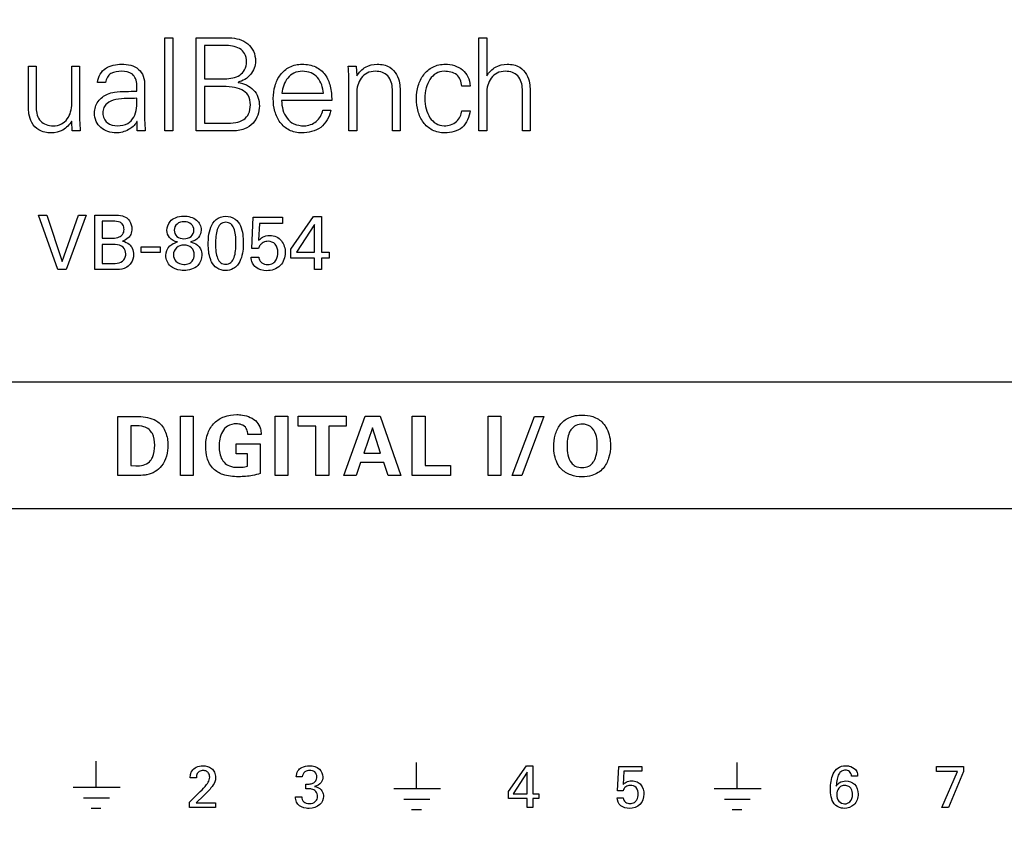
# Model space of a CAD drawing. Header units: inches. Extents: x 0 to 34, y 0 to 22.
# Tile 15 of 136: x 6.9 to 7.8, y 5.3 to 6.1. Entities that reach past the tile are written whole.
import ezdxf

# ---------------------------------------------------------------- set-up
doc = ezdxf.new("R2010")
doc.units = ezdxf.units.IN
doc.header["$LTSCALE"] = 1.87
doc.header["$MEASUREMENT"] = 0
doc.layers.get('0').update_dxf_attribs({"linetype": 'CONTINUOUS'})
doc.layers.add('DIMENSIONS', color=7, linetype='CONTINUOUS')
doc.styles.get("Standard").update_dxf_attribs({"font": 'txt', "width": 0.8})
doc.dimstyles.new('DIMSTYLE_3', dxfattribs={"dimtxt": 0.125, "dimasz": 0.18, "dimexe": 0.125, "dimexo": 0.0625, "dimgap": 0.03125, "dimtad": 0, "dimtih": 1, "dimtoh": 1, "dimdec": 3, "dimlfac": 1.333333, "dimzin": 4, "dimdsep": 46, "dimtxsty": 'STANDARD', "dimblk": '_FILLED', "dimblk1": '_FILLED', "dimblk2": '_FILLED', "dimcen": 0.09, "dimadec": 0, "dimazin": 0, "dimtp": 0.001, "dimtm": 0.001, "dimtfac": 1, "dimtdec": 3, "dimtofl": 0, "dimtmove": 0, "dimatfit": 3, "dimldrblk": '_FILLED', "dimfxl": 1, "dimtolj": 1, "dimtzin": 4, "dimarcsym": 0})

# ---------------------------------------------------------------- blocks, each defined once
blk = doc.blocks.new('*D14')
at = {"layer": 'DIMENSIONS', "color": 2, "linetype": 'CONTINUOUS'}
blk.add_line((7.81336, 6.21247), (5.11667, 6.21247), dxfattribs=at)
at = {"layer": 'DIMENSIONS', "color": 2, "linetype": 'CONTINUOUS', "insert": (5.05417, 6.27497), "char_height": 0.125, "width": 1.225, "attachment_point": 3, "line_spacing_factor": 0.9}
blk.add_mtext('2.228{\\Ftxt.shx;\\W1.000000;\\H0.125000; }[56.6]', dxfattribs=at)
blk = doc.blocks.new('_FILLED')
at = {"color": 0, "linetype": 'BYBLOCK'}
blk.add_solid([(0, 0), (-1, 0.1736), (-1, -0.1736)], dxfattribs=at)

msp = doc.modelspace()

# ---------------------------------------------------------------- linework, layer by layer
at = {"color": 40, "linetype": 'CONTINUOUS'}
for p, q in [((7.03299, 5.957), (7.03299, 6.0472)), ((7.03299, 6.0472), (7.04049, 6.0472)), ((7.04049, 6.0472), (7.04049, 5.957)), ((7.06311, 5.957), (7.06311, 6.0472)), ((7.06311, 6.0472), (7.09547, 6.04708)), ((7.07123, 6.03971), (7.07123, 6.00747)), ((7.09047, 6.03971), (7.07123, 6.03971)), ((7.33673, 5.957), (7.33673, 6.0472)), ((7.33673, 6.0472), (7.34423, 6.0472)), ((7.34423, 6.0472), (7.34423, 6.01023)), ((6.90086, 5.98049), (6.90086, 6.01972)), ((6.90086, 6.01972), (6.90836, 6.01972)), ((6.90836, 6.01972), (6.90836, 5.97924)), ((6.94284, 5.98361), (6.94284, 6.01972)), ((6.94284, 6.01972), (6.95034, 6.01972)), ((6.95034, 6.01972), (6.95034, 5.97112)), ((7.21036, 6.01972), (7.21811, 6.01972)), ((7.21811, 6.01972), (7.21848, 6.01048)), ((7.21848, 6.01048), (7.21873, 6.01023)), ((7.34423, 6.01023), (7.34448, 6.01023)), ((6.97561, 6.00385), (6.96761, 6.00385)), ((7.00584, 5.99548), (7.00584, 6.00123)), ((7.01334, 6.00085), (7.01334, 5.97112)), ((7.07123, 6.00747), (7.09085, 6.00747)), ((7.10384, 6.00423), (7.10384, 6.00398)), ((7.21098, 5.957), (7.21098, 6.0056)), ((7.07123, 5.99998), (7.07123, 5.9645)), ((7.08622, 5.99998), (7.07123, 5.99998)), ((7.14611, 5.99348), (7.18621, 5.99348)), ((7.21848, 5.99311), (7.21848, 5.957)), ((7.25296, 5.957), (7.25296, 5.99748)), ((7.26046, 5.99623), (7.26046, 5.957)), ((7.32822, 6.00048), (7.3201, 6.00048)), ((7.34423, 5.99311), (7.34423, 5.957)), ((7.37871, 5.957), (7.37871, 5.99748)), ((7.38621, 5.99623), (7.38621, 5.957)), ((7.19433, 5.98661), (7.14585, 5.98661)), ((7.18571, 5.97699), (7.19358, 5.97699)), ((7.3201, 5.97662), (7.32822, 5.97662)), ((6.94284, 5.96625), (6.94259, 5.9665)), ((6.94322, 5.957), (6.94284, 5.96625)), ((7.00572, 5.96625), (7.00534, 5.96538)), ((7.00597, 5.96625), (7.00572, 5.96625)), ((7.00622, 5.957), (7.00597, 5.96625)), ((7.07123, 5.9645), (7.0911, 5.9645)), ((6.95096, 5.957), (6.94322, 5.957)), ((7.01397, 5.957), (7.00622, 5.957)), ((7.04049, 5.957), (7.03299, 5.957)), ((7.09746, 5.957), (7.06311, 5.957)), ((7.21848, 5.957), (7.21098, 5.957)), ((7.26046, 5.957), (7.25296, 5.957)), ((7.34423, 5.957), (7.33673, 5.957)), ((7.38621, 5.957), (7.37871, 5.957)), ((6.92934, 5.82295), (6.91059, 5.87562)), ((6.91059, 5.87562), (6.91869, 5.87562)), ((6.91869, 5.87562), (6.93364, 5.83061)), ((6.93364, 5.83061), (6.94941, 5.87562)), ((6.95677, 5.87562), (6.93737, 5.82295)), ((6.94941, 5.87562), (6.95677, 5.87562)), ((6.96514, 5.82295), (6.96514, 5.87562)), ((6.96514, 5.87562), (6.98396, 5.87562)), ((6.97221, 5.86964), (6.97221, 5.85338)), ((6.98272, 5.86964), (6.97221, 5.86964)), ((7.11694, 5.84338), (7.11826, 5.87344)), ((7.11826, 5.87344), (7.14664, 5.87344)), ((7.12453, 5.86753), (7.12359, 5.85119)), ((7.14664, 5.86753), (7.12453, 5.86753)), ((7.14664, 5.87344), (7.14664, 5.86753)), ((7.15479, 5.84257), (7.17668, 5.87409)), ((7.17668, 5.87409), (7.18456, 5.87409)), ((7.18456, 5.87409), (7.18456, 5.83981)), ((7.17777, 5.86643), (7.16033, 5.83981)), ((7.17777, 5.83981), (7.17777, 5.86643)), ((6.97221, 5.85338), (6.98243, 5.85338)), ((6.97221, 5.8471), (6.97221, 5.82886)), ((6.98498, 5.8471), (6.97221, 5.8471)), ((7.0099, 5.83937), (7.0099, 5.84491)), ((7.0099, 5.84491), (7.02822, 5.84491)), ((7.02822, 5.83937), (7.0099, 5.83937)), ((7.02822, 5.84491), (7.02822, 5.83937)), ((7.12359, 5.84338), (7.11694, 5.84338)), ((7.15479, 5.83389), (7.15479, 5.84257)), ((7.16033, 5.83981), (7.17777, 5.83981)), ((7.18456, 5.83981), (7.19193, 5.83981)), ((7.19193, 5.83981), (7.19193, 5.83389)), ((7.11629, 5.83491), (7.12388, 5.83491)), ((7.17755, 5.83389), (7.15479, 5.83389)), ((7.17755, 5.82295), (7.17755, 5.83389)), ((7.18456, 5.83389), (7.18456, 5.82295)), ((7.19193, 5.83389), (7.18456, 5.83389)), ((6.93737, 5.82295), (6.92934, 5.82295)), ((6.98432, 5.82295), (6.96514, 5.82295)), ((6.97221, 5.82886), (6.98469, 5.82886)), ((7.18456, 5.82295), (7.17755, 5.82295)), ((6.23542, 5.71442), (14.37292, 5.71442)), ((6.98744, 5.62375), (6.98744, 5.68082)), ((6.98744, 5.68082), (7.00635, 5.68074)), ((7.04816, 5.62375), (7.04816, 5.68113)), ((7.04816, 5.68113), (7.06043, 5.68113)), ((7.06043, 5.68113), (7.06043, 5.62375)), ((7.13967, 5.62375), (7.13967, 5.68113)), ((7.13967, 5.68113), (7.15194, 5.68113)), ((7.15194, 5.68113), (7.15194, 5.62375)), ((7.162, 5.67148), (7.162, 5.68098)), ((7.162, 5.68098), (7.20839, 5.68098)), ((7.2061, 5.62375), (7.22676, 5.68098)), ((7.20839, 5.68098), (7.20839, 5.67148)), ((7.22676, 5.68098), (7.24133, 5.68098)), ((7.24133, 5.68098), (7.2612, 5.62375)), ((7.27228, 5.62375), (7.27228, 5.6809)), ((7.27228, 5.6809), (7.28478, 5.6809)), ((7.28478, 5.6809), (7.28478, 5.63349)), ((7.3455, 5.62375), (7.3455, 5.68113)), ((7.3455, 5.68113), (7.35777, 5.68113)), ((7.35777, 5.68113), (7.35777, 5.62375)), ((7.36902, 5.62375), (7.39047, 5.68058)), ((7.39957, 5.68058), (7.37828, 5.62375)), ((7.39047, 5.68058), (7.39957, 5.68058)), ((6.99986, 5.67156), (6.99986, 5.63317)), ((7.17902, 5.67148), (7.162, 5.67148)), ((7.17902, 5.62375), (7.17902, 5.67148)), ((7.19137, 5.67148), (7.19137, 5.62375)), ((7.20839, 5.67148), (7.19137, 5.67148)), ((7.23373, 5.66974), (7.22526, 5.64536)), ((7.24164, 5.64536), (7.23373, 5.66974)), ((7.12598, 5.6634), (7.11324, 5.6634)), ((7.10183, 5.64473), (7.10183, 5.65423)), ((7.10183, 5.65423), (7.12519, 5.65423)), ((7.12519, 5.65423), (7.12519, 5.62565)), ((7.11292, 5.64473), (7.10183, 5.64473)), ((7.11292, 5.63269), (7.11292, 5.64473)), ((7.22526, 5.64536), (7.24164, 5.64536)), ((6.99986, 5.63317), (7.00469, 5.63301)), ((7.22209, 5.6361), (7.21782, 5.62375)), ((7.24473, 5.6361), (7.22209, 5.6361)), ((7.24885, 5.62375), (7.24473, 5.6361)), ((7.28478, 5.63349), (7.30933, 5.63349)), ((7.30933, 5.63349), (7.30933, 5.62375)), ((7.00525, 5.62375), (6.98744, 5.62375)), ((7.06043, 5.62375), (7.04816, 5.62375)), ((7.15194, 5.62375), (7.13967, 5.62375)), ((7.19137, 5.62375), (7.17902, 5.62375)), ((7.21782, 5.62375), (7.2061, 5.62375)), ((7.2612, 5.62375), (7.24885, 5.62375)), ((7.30933, 5.62375), (7.27228, 5.62375)), ((7.35777, 5.62375), (7.3455, 5.62375)), ((7.37828, 5.62375), (7.36902, 5.62375)), ((14.37292, 5.59142), (6.23542, 5.59142)), ((6.96636, 5.32292), (6.96636, 5.34732)), ((7.2764, 5.32163), (7.2764, 5.34604)), ((7.58643, 5.32162), (7.58643, 5.34603)), ((7.36545, 5.31788), (7.38262, 5.3426)), ((7.38347, 5.33659), (7.3698, 5.31571)), ((7.38262, 5.3426), (7.3888, 5.3426)), ((7.38347, 5.31571), (7.38347, 5.33659)), ((7.3888, 5.3426), (7.3888, 5.31571)), ((7.47091, 5.31851), (7.47193, 5.34208)), ((7.47193, 5.34208), (7.49419, 5.34208)), ((7.47686, 5.33745), (7.4761, 5.32463)), ((7.49419, 5.33745), (7.47686, 5.33745)), ((7.49419, 5.34208), (7.49419, 5.33745)), ((7.77923, 5.33733), (7.77923, 5.34208)), ((7.77923, 5.34208), (7.80537, 5.34208)), ((7.79959, 5.33733), (7.77923, 5.33733)), ((7.78437, 5.30249), (7.79959, 5.33733)), ((7.80537, 5.33728), (7.79084, 5.30249)), ((7.80537, 5.34208), (7.80537, 5.33728)), ((7.06343, 5.33127), (7.05741, 5.33127)), ((7.16573, 5.33201), (7.15995, 5.33201)), ((7.16933, 5.32051), (7.16933, 5.32515)), ((7.70307, 5.3327), (7.69717, 5.3327)), ((6.98943, 5.32189), (6.9443, 5.32189)), ((6.98951, 5.32188), (6.94441, 5.32188)), ((7.05684, 5.3077), (7.0672, 5.31788)), ((7.29947, 5.32061), (7.25434, 5.32061)), ((7.29955, 5.32059), (7.25444, 5.32059)), ((7.36545, 5.31107), (7.36545, 5.31788)), ((7.3698, 5.31571), (7.38347, 5.31571)), ((7.3888, 5.31571), (7.39458, 5.31571)), ((7.39458, 5.31571), (7.39458, 5.31107)), ((7.4761, 5.31851), (7.47091, 5.31851)), ((7.60951, 5.32059), (7.56438, 5.32059)), ((7.60959, 5.32058), (7.56448, 5.32058)), ((6.97909, 5.31156), (6.95409, 5.31156)), ((6.97918, 5.31154), (6.95415, 5.31154)), ((7.05684, 5.30249), (7.05684, 5.3077)), ((7.07012, 5.31359), (7.0632, 5.30701)), ((7.0632, 5.30701), (7.08202, 5.30701)), ((7.08202, 5.30701), (7.08202, 5.30249)), ((7.15932, 5.31268), (7.16538, 5.31268)), ((7.28913, 5.31026), (7.26413, 5.31026)), ((7.28921, 5.31025), (7.26419, 5.31025)), ((7.38331, 5.31107), (7.36545, 5.31107)), ((7.38331, 5.30249), (7.38331, 5.31107)), ((7.3888, 5.31107), (7.3888, 5.30249)), ((7.39458, 5.31107), (7.3888, 5.31107)), ((7.47039, 5.31187), (7.47634, 5.31187)), ((7.59917, 5.31025), (7.57417, 5.31025)), ((7.59925, 5.31023), (7.57423, 5.31023)), ((6.97089, 5.30138), (6.96147, 5.30138)), ((6.97098, 5.30137), (6.96154, 5.30137)), ((7.08202, 5.30249), (7.05684, 5.30249)), ((7.28093, 5.3001), (7.27151, 5.3001)), ((7.28101, 5.30008), (7.27157, 5.30008)), ((7.3888, 5.30249), (7.38331, 5.30249)), ((7.59097, 5.30008), (7.58155, 5.30008)), ((7.59105, 5.30007), (7.58161, 5.30007)), ((7.79084, 5.30249), (7.78437, 5.30249))]:
    msp.add_line(p, q, dxfattribs=at)
for points, knots in [([(7.11184, 6.02384), (7.11184, 6.02658), (7.11095, 6.03184), (7.10527, 6.03723), (7.09812, 6.03933), (7.09309, 6.03968), (7.09047, 6.03971)], [0, 0, 0, 0, 0.272306, 0.499093, 0.739543, 1, 1, 1, 1]), ([(7.09547, 6.04708), (7.10164, 6.04708), (7.11142, 6.0443), (7.11935, 6.03424), (7.12058, 6.02785), (7.12058, 6.02459)], [0, 0, 0, 0, 0.497057, 0.737208, 1, 1, 1, 1]), ([(6.96761, 6.00385), (6.96803, 6.00671), (6.96964, 6.01205), (6.97728, 6.02013), (6.98575, 6.02159), (6.9911, 6.02159)], [0, 0, 0, 0, 0.268394, 0.50237, 1, 1, 1, 1]), ([(6.9911, 6.02159), (6.99682, 6.02159), (7.00616, 6.01987), (7.01279, 6.00987), (7.01339, 6.00399), (7.01334, 6.00085)], [0, 0, 0, 0, 0.498925, 0.726289, 1, 1, 1, 1]), ([(7.09085, 6.00747), (7.09343, 6.00747), (7.09846, 6.00795), (7.10545, 6.01054), (7.11085, 6.01605), (7.11184, 6.0212), (7.11184, 6.02384)], [0, 0, 0, 0, 0.259309, 0.502443, 0.734631, 1, 1, 1, 1]), ([(7.12058, 6.02459), (7.12058, 6.01994), (7.11705, 6.01037), (7.10837, 6.0053), (7.10384, 6.00423)], [0, 0, 0, 0, 0.499412, 1, 1, 1, 1]), ([(7.13774, 5.98836), (7.13774, 5.99252), (7.13882, 6.00069), (7.144, 6.01172), (7.15332, 6.01989), (7.16154, 6.02159), (7.16572, 6.02159)], [0, 0, 0, 0, 0.258136, 0.503257, 0.740678, 1, 1, 1, 1]), ([(7.16572, 6.02159), (7.17025, 6.02159), (7.17892, 6.02026), (7.18884, 6.01184), (7.19357, 5.99991), (7.19433, 5.99122), (7.19433, 5.98661)], [0, 0, 0, 0, 0.265956, 0.491962, 0.729536, 1, 1, 1, 1]), ([(7.21098, 6.0056), (7.21098, 6.00682), (7.21089, 6.01153), (7.21057, 6.01623), (7.21036, 6.01972)], [0, 0, 0, 0, 0.259327, 1, 1, 1, 1]), ([(7.21873, 6.01023), (7.2207, 6.01371), (7.2264, 6.01982), (7.23449, 6.02159), (7.23834, 6.02159)], [0, 0, 0, 0, 0.509847, 1, 1, 1, 1]), ([(7.23834, 6.02159), (7.24249, 6.02159), (7.25026, 6.0202), (7.25759, 6.01218), (7.26006, 6.00388), (7.26046, 5.99858), (7.26046, 5.99623)], [0, 0, 0, 0, 0.327759, 0.582137, 0.814654, 1, 1, 1, 1]), ([(7.27625, 5.98836), (7.27625, 5.99252), (7.27733, 6.00069), (7.28251, 6.01172), (7.29182, 6.01989), (7.30005, 6.02159), (7.30423, 6.02159)], [0, 0, 0, 0, 0.258136, 0.503257, 0.740678, 1, 1, 1, 1]), ([(7.30423, 6.02159), (7.31006, 6.02159), (7.3193, 6.01896), (7.32672, 6.00948), (7.32807, 6.00355), (7.32822, 6.00048)], [0, 0, 0, 0, 0.497964, 0.737908, 1, 1, 1, 1]), ([(7.34448, 6.01023), (7.34645, 6.01371), (7.35215, 6.01982), (7.36025, 6.02159), (7.3641, 6.02159)], [0, 0, 0, 0, 0.509847, 1, 1, 1, 1]), ([(7.3641, 6.02159), (7.36825, 6.02159), (7.37602, 6.0202), (7.38335, 6.01218), (7.38582, 6.00388), (7.38621, 5.99858), (7.38621, 5.99623)], [0, 0, 0, 0, 0.327759, 0.582134, 0.814652, 1, 1, 1, 1]), ([(6.99098, 6.01472), (6.98748, 6.01472), (6.982, 6.01415), (6.97678, 6.00915), (6.97582, 6.00569), (6.97561, 6.00385)], [0, 0, 0, 0, 0.504602, 0.733187, 1, 1, 1, 1]), ([(7.00584, 6.00123), (7.00568, 6.00342), (7.00506, 6.00734), (7.00062, 6.01386), (6.9946, 6.01472), (6.99098, 6.01472)], [0, 0, 0, 0, 0.291371, 0.518358, 1, 1, 1, 1]), ([(7.16584, 6.01472), (7.16308, 6.01472), (7.15764, 6.01364), (7.1492, 6.00677), (7.14658, 5.99872), (7.14611, 5.99348)], [0, 0, 0, 0, 0.261703, 0.501979, 1, 1, 1, 1]), ([(7.18621, 5.99348), (7.18582, 5.99886), (7.1834, 6.00729), (7.1743, 6.01385), (7.16874, 6.01472), (7.16584, 6.01472)], [0, 0, 0, 0, 0.497807, 0.732472, 1, 1, 1, 1]), ([(7.23647, 6.01472), (7.23373, 6.01472), (7.22837, 6.01369), (7.22232, 6.00837), (7.21911, 6.00115), (7.21848, 5.99584), (7.21848, 5.99311)], [0, 0, 0, 0, 0.261732, 0.496359, 0.739514, 1, 1, 1, 1]), ([(7.25296, 5.99748), (7.25296, 6.00196), (7.25106, 6.00921), (7.24327, 6.0141), (7.2388, 6.01472), (7.23647, 6.01472)], [0, 0, 0, 0, 0.504727, 0.737264, 1, 1, 1, 1]), ([(7.30298, 6.01472), (7.3003, 6.01472), (7.29477, 6.01324), (7.28871, 6.00695), (7.28513, 5.99836), (7.28436, 5.99188), (7.28436, 5.98849)], [0, 0, 0, 0, 0.226226, 0.455978, 0.713155, 1, 1, 1, 1]), ([(7.3201, 6.00048), (7.31996, 6.00263), (7.31917, 6.00669), (7.31398, 6.01353), (7.30721, 6.01472), (7.30298, 6.01472)], [0, 0, 0, 0, 0.260578, 0.487107, 1, 1, 1, 1]), ([(7.36222, 6.01472), (7.35948, 6.01472), (7.35413, 6.01369), (7.34808, 6.00837), (7.34486, 6.00115), (7.34423, 5.99584), (7.34423, 5.99311)], [0, 0, 0, 0, 0.261732, 0.496359, 0.739514, 1, 1, 1, 1]), ([(7.37871, 5.99748), (7.37871, 6.00196), (7.37681, 6.00921), (7.36902, 6.0141), (7.36456, 6.01472), (7.36222, 6.01472)], [0, 0, 0, 0, 0.504727, 0.737264, 1, 1, 1, 1]), ([(7.10384, 6.00398), (7.10929, 6.00309), (7.11756, 5.99951), (7.12348, 5.98975), (7.12433, 5.98406), (7.12433, 5.98112)], [0, 0, 0, 0, 0.496232, 0.73501, 1, 1, 1, 1]), ([(6.96486, 5.97449), (6.96486, 5.97836), (6.96729, 5.98634), (6.97394, 5.99113), (6.97749, 5.99261)], [0, 0, 0, 0, 0.501845, 1, 1, 1, 1]), ([(6.97749, 5.99261), (6.97961, 5.99353), (6.98896, 5.99597), (6.99862, 5.99509), (7.00584, 5.99548)], [0, 0, 0, 0, 0.242446, 1, 1, 1, 1]), ([(7.11558, 5.98224), (7.11558, 5.98541), (7.11458, 5.99168), (7.10708, 5.9978), (7.09727, 5.99975), (7.09015, 5.99998), (7.08622, 5.99998)], [0, 0, 0, 0, 0.243599, 0.452064, 0.698565, 1, 1, 1, 1]), ([(6.92485, 5.962), (6.92759, 5.962), (6.93294, 5.96303), (6.93899, 5.96835), (6.94221, 5.97557), (6.94284, 5.98088), (6.94284, 5.98361)], [0, 0, 0, 0, 0.261695, 0.49631, 0.739476, 1, 1, 1, 1]), ([(7.00584, 5.98861), (7.00264, 5.9885), (6.99579, 5.9886), (6.98583, 5.98788), (6.97749, 5.98494), (6.9735, 5.97956), (6.97298, 5.97623), (6.97298, 5.97449)], [0, 0, 0, 0, 0.240958, 0.513043, 0.755689, 0.869608, 1, 1, 1, 1]), ([(6.9871, 5.962), (6.9905, 5.962), (6.99704, 5.96309), (7.00364, 5.97022), (7.00594, 5.97915), (7.00602, 5.98538), (7.00584, 5.98861)], [0, 0, 0, 0, 0.27383, 0.500119, 0.739801, 1, 1, 1, 1]), ([(7.0911, 5.9645), (7.09456, 5.96444), (7.10076, 5.96468), (7.10927, 5.96727), (7.11492, 5.97372), (7.11558, 5.9793), (7.11558, 5.98224)], [0, 0, 0, 0, 0.299319, 0.535768, 0.746011, 1, 1, 1, 1]), ([(7.16522, 5.95513), (7.16105, 5.95513), (7.15287, 5.95677), (7.14368, 5.96498), (7.13873, 5.97604), (7.13774, 5.98419), (7.13774, 5.98836)], [0, 0, 0, 0, 0.26, 0.495408, 0.739802, 1, 1, 1, 1]), ([(7.14585, 5.98661), (7.14597, 5.98058), (7.14794, 5.97097), (7.15787, 5.963), (7.16425, 5.962), (7.16759, 5.962)], [0, 0, 0, 0, 0.493097, 0.726358, 1, 1, 1, 1]), ([(7.30373, 5.95513), (7.29956, 5.95513), (7.29138, 5.95677), (7.28219, 5.96498), (7.27724, 5.97604), (7.27625, 5.98419), (7.27625, 5.98836)], [0, 0, 0, 0, 0.260008, 0.495413, 0.739803, 1, 1, 1, 1]), ([(7.28436, 5.98849), (7.28436, 5.98506), (7.28513, 5.97852), (7.2887, 5.96986), (7.29475, 5.96351), (7.3003, 5.962), (7.30298, 5.962)], [0, 0, 0, 0, 0.287726, 0.545455, 0.774962, 1, 1, 1, 1]), ([(6.92297, 5.95513), (6.91882, 5.95513), (6.91105, 5.95652), (6.90372, 5.96455), (6.90125, 5.97285), (6.90086, 5.97814), (6.90086, 5.98049)], [0, 0, 0, 0, 0.327747, 0.582093, 0.814598, 1, 1, 1, 1]), ([(6.90836, 5.97924), (6.90836, 5.97476), (6.91025, 5.96751), (6.91805, 5.96262), (6.92251, 5.962), (6.92485, 5.962)], [0, 0, 0, 0, 0.504717, 0.737261, 1, 1, 1, 1]), ([(6.98573, 5.95513), (6.98051, 5.95513), (6.9722, 5.95754), (6.96582, 5.96631), (6.96486, 5.97171), (6.96486, 5.97449)], [0, 0, 0, 0, 0.49609, 0.735128, 1, 1, 1, 1]), ([(6.97298, 5.97449), (6.97298, 5.97261), (6.97361, 5.96898), (6.97811, 5.96329), (6.98364, 5.962), (6.9871, 5.962)], [0, 0, 0, 0, 0.269316, 0.505594, 1, 1, 1, 1]), ([(7.12433, 5.98112), (7.12433, 5.97525), (7.12111, 5.96537), (7.10937, 5.958), (7.10168, 5.957), (7.09746, 5.957)], [0, 0, 0, 0, 0.437414, 0.685409, 1, 1, 1, 1]), ([(7.19358, 5.97699), (7.19197, 5.97076), (7.18554, 5.958), (7.1716, 5.95513), (7.16522, 5.95513)], [0, 0, 0, 0, 0.502274, 1, 1, 1, 1]), ([(7.16759, 5.962), (7.17174, 5.962), (7.18031, 5.9651), (7.18483, 5.97292), (7.18571, 5.97699)], [0, 0, 0, 0, 0.498516, 1, 1, 1, 1]), ([(7.30298, 5.962), (7.3072, 5.962), (7.31593, 5.96438), (7.31981, 5.97272), (7.3201, 5.97662)], [0, 0, 0, 0, 0.518967, 1, 1, 1, 1]), ([(7.32822, 5.97662), (7.32739, 5.97072), (7.32271, 5.95813), (7.30962, 5.95513), (7.30373, 5.95513)], [0, 0, 0, 0, 0.502661, 1, 1, 1, 1]), ([(6.94259, 5.9665), (6.94062, 5.96301), (6.93492, 5.9569), (6.92683, 5.95513), (6.92297, 5.95513)], [0, 0, 0, 0, 0.509609, 1, 1, 1, 1]), ([(6.95034, 5.97112), (6.95034, 5.9699), (6.95043, 5.96519), (6.95076, 5.96049), (6.95096, 5.957)], [0, 0, 0, 0, 0.259279, 1, 1, 1, 1]), ([(7.00534, 5.96538), (7.00373, 5.96229), (6.99741, 5.95724), (6.98985, 5.95513), (6.98573, 5.95513)], [0, 0, 0, 0, 0.457471, 1, 1, 1, 1]), ([(7.01334, 5.97112), (7.01331, 5.9699), (7.01334, 5.96519), (7.01376, 5.96049), (7.01397, 5.957)], [0, 0, 0, 0, 0.259188, 1, 1, 1, 1]), ([(6.99337, 5.86169), (6.99337, 5.86326), (6.99292, 5.86624), (6.98874, 5.86967), (6.98502, 5.86964), (6.98272, 5.86964)], [0, 0, 0, 0, 0.310434, 0.547006, 1, 1, 1, 1]), ([(6.98396, 5.87562), (6.98657, 5.87562), (6.99139, 5.87564), (6.99574, 5.87323), (6.99724, 5.87176)], [0, 0, 0, 0, 0.554781, 1, 1, 1, 1]), ([(6.99724, 5.87176), (6.99781, 5.87121), (7.00006, 5.8686), (7.00096, 5.86498), (7.00096, 5.86235)], [0, 0, 0, 0, 0.230733, 1, 1, 1, 1]), ([(7.03485, 5.86081), (7.03485, 5.86387), (7.03683, 5.86918), (7.04345, 5.87391), (7.04842, 5.87461), (7.05119, 5.87461)], [0, 0, 0, 0, 0.38734, 0.649484, 1, 1, 1, 1]), ([(7.05148, 5.8692), (7.04909, 5.8692), (7.04413, 5.868), (7.04192, 5.86317), (7.04192, 5.86096)], [0, 0, 0, 0, 0.520213, 1, 1, 1, 1]), ([(7.05119, 5.87461), (7.05551, 5.87461), (7.06221, 5.87312), (7.06726, 5.86663), (7.06797, 5.86294), (7.06797, 5.86111)], [0, 0, 0, 0, 0.543959, 0.769849, 1, 1, 1, 1]), ([(7.06096, 5.86096), (7.06096, 5.86308), (7.05899, 5.86795), (7.05395, 5.8692), (7.05148, 5.8692)], [0, 0, 0, 0, 0.461148, 1, 1, 1, 1]), ([(7.07488, 5.84761), (7.07488, 5.85007), (7.07512, 5.85557), (7.0768, 5.86393), (7.08179, 5.87243), (7.08849, 5.87445), (7.0918, 5.87445)], [0, 0, 0, 0, 0.208159, 0.465266, 0.719887, 1, 1, 1, 1]), ([(7.09187, 5.86862), (7.09, 5.86862), (7.08598, 5.86716), (7.08315, 5.86141), (7.08203, 5.85496), (7.08188, 5.85032), (7.08188, 5.84797)], [0, 0, 0, 0, 0.222531, 0.452553, 0.721625, 1, 1, 1, 1]), ([(7.0918, 5.87445), (7.09494, 5.87445), (7.10121, 5.87286), (7.1065, 5.86523), (7.10842, 5.85704), (7.10873, 5.85145), (7.10873, 5.84878)], [0, 0, 0, 0, 0.272845, 0.515098, 0.767085, 1, 1, 1, 1]), ([(7.10165, 5.84812), (7.10165, 5.85089), (7.10145, 5.85591), (7.10017, 5.86252), (7.09711, 5.8676), (7.09354, 5.86862), (7.09187, 5.86862)], [0, 0, 0, 0, 0.331045, 0.596113, 0.801648, 1, 1, 1, 1]), ([(6.98243, 5.85338), (6.98459, 5.85338), (6.98821, 5.85363), (6.99266, 5.85681), (6.99337, 5.86002), (6.99337, 5.86169)], [0, 0, 0, 0, 0.418319, 0.677929, 1, 1, 1, 1]), ([(7.00096, 5.86235), (7.00096, 5.86052), (7.00044, 5.85719), (6.99727, 5.85272), (6.994, 5.85117), (6.99206, 5.85046)], [0, 0, 0, 0, 0.344361, 0.610703, 1, 1, 1, 1]), ([(7.04498, 5.84958), (7.04215, 5.8502), (7.03688, 5.85278), (7.03485, 5.85834), (7.03485, 5.86081)], [0, 0, 0, 0, 0.540111, 1, 1, 1, 1]), ([(7.04192, 5.86096), (7.04192, 5.85879), (7.04408, 5.85406), (7.04892, 5.85279), (7.05126, 5.85279)], [0, 0, 0, 0, 0.481432, 1, 1, 1, 1]), ([(7.05126, 5.85279), (7.05369, 5.85279), (7.05868, 5.85393), (7.06096, 5.85878), (7.06096, 5.86096)], [0, 0, 0, 0, 0.525833, 1, 1, 1, 1]), ([(7.06797, 5.86111), (7.06797, 5.8586), (7.06605, 5.85289), (7.06061, 5.8502), (7.05768, 5.84965)], [0, 0, 0, 0, 0.457107, 1, 1, 1, 1]), ([(6.99206, 5.85046), (6.99434, 5.8498), (6.99821, 5.84826), (7.00199, 5.84323), (7.00256, 5.83942), (7.00256, 5.83732)], [0, 0, 0, 0, 0.390712, 0.654478, 1, 1, 1, 1]), ([(7.03769, 5.84572), (7.03825, 5.84628), (7.0404, 5.84807), (7.0431, 5.84897), (7.04498, 5.84958)], [0, 0, 0, 0, 0.286013, 1, 1, 1, 1]), ([(7.05768, 5.84965), (7.06002, 5.84902), (7.06397, 5.84756), (7.06803, 5.84272), (7.0687, 5.83893), (7.0687, 5.83689)], [0, 0, 0, 0, 0.398506, 0.663833, 1, 1, 1, 1]), ([(7.10873, 5.84878), (7.10873, 5.8461), (7.10846, 5.83808), (7.1057, 5.82952), (7.10173, 5.8258)], [0, 0, 0, 0, 0.33016, 1, 1, 1, 1]), ([(7.12359, 5.85119), (7.12469, 5.85229), (7.12775, 5.8549), (7.13184, 5.85586), (7.13424, 5.85586)], [0, 0, 0, 0, 0.394968, 1, 1, 1, 1]), ([(7.13271, 5.85023), (7.13201, 5.85023), (7.12956, 5.85002), (7.12717, 5.84886), (7.12592, 5.84761)], [0, 0, 0, 0, 0.28243, 1, 1, 1, 1]), ([(7.14226, 5.83937), (7.14226, 5.84217), (7.141, 5.8481), (7.13522, 5.85023), (7.13271, 5.85023)], [0, 0, 0, 0, 0.527631, 1, 1, 1, 1]), ([(7.13424, 5.85586), (7.1365, 5.85586), (7.14086, 5.85507), (7.14761, 5.84976), (7.14934, 5.84327), (7.14934, 5.83921)], [0, 0, 0, 0, 0.271899, 0.511907, 1, 1, 1, 1]), ([(6.99505, 5.83797), (6.99505, 5.84032), (6.99311, 5.84569), (6.98761, 5.8471), (6.98498, 5.8471)], [0, 0, 0, 0, 0.471966, 1, 1, 1, 1]), ([(7.05148, 5.84659), (7.04883, 5.84659), (7.04333, 5.84493), (7.04119, 5.83954), (7.04119, 5.8371)], [0, 0, 0, 0, 0.521263, 1, 1, 1, 1]), ([(7.0614, 5.83732), (7.0614, 5.83976), (7.05937, 5.84507), (7.054, 5.84659), (7.05148, 5.84659)], [0, 0, 0, 0, 0.491261, 1, 1, 1, 1]), ([(7.07816, 5.83031), (7.0777, 5.83124), (7.07537, 5.83667), (7.07488, 5.84274), (7.07488, 5.84761)], [0, 0, 0, 0, 0.175094, 1, 1, 1, 1]), ([(7.08188, 5.84797), (7.08188, 5.84535), (7.08209, 5.84053), (7.08342, 5.8341), (7.08648, 5.82907), (7.09006, 5.82798), (7.09173, 5.82798)], [0, 0, 0, 0, 0.319725, 0.585145, 0.796455, 1, 1, 1, 1]), ([(7.09173, 5.82798), (7.09355, 5.82798), (7.09743, 5.82939), (7.10028, 5.83492), (7.10146, 5.84124), (7.10165, 5.84579), (7.10165, 5.84812)], [0, 0, 0, 0, 0.220314, 0.449422, 0.718273, 1, 1, 1, 1]), ([(7.12592, 5.84761), (7.12557, 5.84725), (7.1245, 5.84601), (7.12392, 5.84445), (7.12359, 5.84338)], [0, 0, 0, 0, 0.306817, 1, 1, 1, 1]), ([(7.14934, 5.83921), (7.14934, 5.83476), (7.14591, 5.82495), (7.136, 5.82178), (7.13132, 5.82178)], [0, 0, 0, 0, 0.487226, 1, 1, 1, 1]), ([(7.13227, 5.82776), (7.13409, 5.82776), (7.13755, 5.82847), (7.14151, 5.83292), (7.14226, 5.83696), (7.14226, 5.83937)], [0, 0, 0, 0, 0.318881, 0.577033, 1, 1, 1, 1]), ([(6.98469, 5.82886), (6.98725, 5.82886), (6.99134, 5.82982), (6.9946, 5.834), (6.99505, 5.83662), (6.99505, 5.83797)], [0, 0, 0, 0, 0.500795, 0.735661, 1, 1, 1, 1]), ([(7.00256, 5.83732), (7.00256, 5.83445), (7.00115, 5.82964), (6.9977, 5.82635), (6.99622, 5.82536)], [0, 0, 0, 0, 0.616643, 1, 1, 1, 1]), ([(7.04119, 5.8371), (7.04119, 5.83493), (7.04298, 5.82963), (7.0485, 5.82784), (7.05133, 5.82784)], [0, 0, 0, 0, 0.433772, 1, 1, 1, 1]), ([(7.05133, 5.82784), (7.05302, 5.82784), (7.0561, 5.82827), (7.06038, 5.83148), (7.0614, 5.83516), (7.0614, 5.83732)], [0, 0, 0, 0, 0.328793, 0.580501, 1, 1, 1, 1]), ([(7.0687, 5.83689), (7.0687, 5.8333), (7.06536, 5.82446), (7.05607, 5.82207), (7.05133, 5.82207)], [0, 0, 0, 0, 0.43077, 1, 1, 1, 1]), ([(7.09165, 5.82193), (7.08872, 5.82193), (7.08303, 5.82355), (7.0793, 5.828), (7.07816, 5.83031)], [0, 0, 0, 0, 0.53255, 1, 1, 1, 1]), ([(7.13132, 5.82178), (7.12766, 5.82178), (7.12185, 5.82326), (7.11716, 5.82923), (7.11637, 5.83297), (7.11629, 5.83491)], [0, 0, 0, 0, 0.497472, 0.734878, 1, 1, 1, 1]), ([(7.12388, 5.83491), (7.12391, 5.83379), (7.12441, 5.83162), (7.12724, 5.82854), (7.13033, 5.82776), (7.13227, 5.82776)], [0, 0, 0, 0, 0.27772, 0.522687, 1, 1, 1, 1]), ([(6.99622, 5.82536), (6.99534, 5.82478), (6.99162, 5.82295), (6.98737, 5.82295), (6.98432, 5.82295)], [0, 0, 0, 0, 0.255655, 1, 1, 1, 1]), ([(7.05133, 5.82207), (7.05021, 5.82207), (7.04562, 5.8223), (7.04085, 5.82393), (7.03827, 5.82631)], [0, 0, 0, 0, 0.241389, 1, 1, 1, 1]), ([(7.10173, 5.8258), (7.10089, 5.82502), (7.09792, 5.82283), (7.09417, 5.82193), (7.09165, 5.82193)], [0, 0, 0, 0, 0.312374, 1, 1, 1, 1]), ([(7.00635, 5.68074), (7.0075, 5.68074), (7.01429, 5.68059), (7.02149, 5.67896), (7.02607, 5.6756)], [0, 0, 0, 0, 0.168557, 1, 1, 1, 1]), ([(7.07239, 5.65145), (7.07239, 5.65598), (7.07355, 5.66451), (7.08017, 5.67516), (7.09044, 5.68142), (7.09834, 5.68256), (7.10239, 5.68256)], [0, 0, 0, 0, 0.280087, 0.51853, 0.749361, 1, 1, 1, 1]), ([(7.10239, 5.68256), (7.10423, 5.68256), (7.11118, 5.68211), (7.11845, 5.67925), (7.12186, 5.67536)], [0, 0, 0, 0, 0.262396, 1, 1, 1, 1]), ([(7.40915, 5.65153), (7.40915, 5.65529), (7.40996, 5.66271), (7.41448, 5.67308), (7.42388, 5.68086), (7.43221, 5.68217), (7.43662, 5.68217)], [0, 0, 0, 0, 0.243468, 0.477577, 0.714339, 1, 1, 1, 1]), ([(7.43662, 5.68217), (7.44007, 5.68217), (7.44746, 5.68129), (7.45414, 5.67732), (7.45672, 5.67441)], [0, 0, 0, 0, 0.46947, 1, 1, 1, 1]), ([(7.01269, 5.67077), (7.01201, 5.67096), (7.0078, 5.67188), (7.00344, 5.67172), (6.99986, 5.67156)], [0, 0, 0, 0, 0.165588, 1, 1, 1, 1]), ([(7.02314, 5.65312), (7.02314, 5.65688), (7.02231, 5.66264), (7.01776, 5.66862), (7.01445, 5.67028), (7.01269, 5.67077)], [0, 0, 0, 0, 0.513914, 0.750426, 1, 1, 1, 1]), ([(7.02607, 5.6756), (7.02947, 5.67309), (7.03459, 5.66578), (7.0358, 5.65728), (7.0358, 5.65312)], [0, 0, 0, 0, 0.503742, 1, 1, 1, 1]), ([(7.10208, 5.67362), (7.09916, 5.67362), (7.09349, 5.67245), (7.088, 5.66624), (7.08578, 5.65911), (7.08537, 5.65423), (7.08537, 5.65185)], [0, 0, 0, 0, 0.284183, 0.525405, 0.768424, 1, 1, 1, 1]), ([(7.11165, 5.66918), (7.1106, 5.67086), (7.1074, 5.67318), (7.10373, 5.67362), (7.10208, 5.67362)], [0, 0, 0, 0, 0.543806, 1, 1, 1, 1]), ([(7.11324, 5.6634), (7.11321, 5.66381), (7.11312, 5.66581), (7.11251, 5.66784), (7.11165, 5.66918)], [0, 0, 0, 0, 0.204234, 1, 1, 1, 1]), ([(7.12186, 5.67536), (7.12346, 5.67352), (7.12561, 5.66957), (7.12593, 5.66525), (7.12598, 5.6634)], [0, 0, 0, 0, 0.568888, 1, 1, 1, 1]), ([(7.42617, 5.66855), (7.42535, 5.66754), (7.42241, 5.66246), (7.42197, 5.65641), (7.42197, 5.65193)], [0, 0, 0, 0, 0.225657, 1, 1, 1, 1]), ([(7.4367, 5.67338), (7.43461, 5.67338), (7.43056, 5.67261), (7.42733, 5.67003), (7.42617, 5.66855)], [0, 0, 0, 0, 0.526912, 1, 1, 1, 1]), ([(7.44976, 5.66325), (7.44877, 5.66619), (7.44556, 5.67168), (7.43943, 5.67338), (7.4367, 5.67338)], [0, 0, 0, 0, 0.531799, 1, 1, 1, 1]), ([(7.45672, 5.67441), (7.45818, 5.67274), (7.46248, 5.66628), (7.464, 5.65835), (7.464, 5.65288)], [0, 0, 0, 0, 0.288259, 1, 1, 1, 1]), ([(7.45119, 5.65304), (7.45119, 5.6538), (7.4511, 5.65723), (7.45062, 5.66071), (7.44976, 5.66325)], [0, 0, 0, 0, 0.220018, 1, 1, 1, 1]), ([(7.0358, 5.65312), (7.0358, 5.64608), (7.03295, 5.63253), (7.02097, 5.62537), (7.01554, 5.62438)], [0, 0, 0, 0, 0.560378, 1, 1, 1, 1]), ([(7.01799, 5.63696), (7.01918, 5.63815), (7.02235, 5.6431), (7.02314, 5.64905), (7.02314, 5.65312)], [0, 0, 0, 0, 0.292673, 1, 1, 1, 1]), ([(7.07999, 5.63008), (7.07702, 5.63297), (7.07321, 5.64015), (7.07239, 5.64789), (7.07239, 5.65145)], [0, 0, 0, 0, 0.537881, 1, 1, 1, 1]), ([(7.08537, 5.65185), (7.08537, 5.65071), (7.08559, 5.64536), (7.08721, 5.63962), (7.09012, 5.6365)], [0, 0, 0, 0, 0.209956, 1, 1, 1, 1]), ([(7.41619, 5.63016), (7.41469, 5.63176), (7.41036, 5.63817), (7.40915, 5.6461), (7.40915, 5.65153)], [0, 0, 0, 0, 0.287484, 1, 1, 1, 1]), ([(7.4473, 5.63665), (7.44783, 5.63744), (7.45064, 5.64239), (7.45119, 5.64833), (7.45119, 5.65304)], [0, 0, 0, 0, 0.1681, 1, 1, 1, 1]), ([(7.464, 5.65288), (7.464, 5.64872), (7.46286, 5.64075), (7.45933, 5.6333), (7.4568, 5.63048)], [0, 0, 0, 0, 0.523456, 1, 1, 1, 1]), ([(7.00469, 5.63301), (7.00713, 5.63301), (7.01191, 5.63305), (7.01637, 5.63534), (7.01799, 5.63696)], [0, 0, 0, 0, 0.515111, 1, 1, 1, 1]), ([(7.10429, 5.62249), (7.09913, 5.62249), (7.09027, 5.62312), (7.08248, 5.62763), (7.07999, 5.63008)], [0, 0, 0, 0, 0.596845, 1, 1, 1, 1]), ([(7.09012, 5.6365), (7.09155, 5.63492), (7.09576, 5.632), (7.10081, 5.63158), (7.10358, 5.63158)], [0, 0, 0, 0, 0.434311, 1, 1, 1, 1]), ([(7.10358, 5.63158), (7.10484, 5.63158), (7.10798, 5.63164), (7.11111, 5.63216), (7.11292, 5.63269)], [0, 0, 0, 0, 0.400137, 1, 1, 1, 1]), ([(7.43646, 5.62233), (7.43274, 5.62233), (7.42527, 5.62345), (7.41874, 5.6275), (7.41619, 5.63016)], [0, 0, 0, 0, 0.502754, 1, 1, 1, 1]), ([(7.42625, 5.63594), (7.42722, 5.63463), (7.43029, 5.63195), (7.43435, 5.63135), (7.43662, 5.63135)], [0, 0, 0, 0, 0.417308, 1, 1, 1, 1]), ([(7.4568, 5.63048), (7.45399, 5.62731), (7.44718, 5.62329), (7.43969, 5.62233), (7.43646, 5.62233)], [0, 0, 0, 0, 0.56743, 1, 1, 1, 1]), ([(7.43662, 5.63135), (7.43878, 5.63135), (7.44307, 5.63197), (7.44624, 5.635), (7.4473, 5.63665)], [0, 0, 0, 0, 0.524319, 1, 1, 1, 1]), ([(7.01554, 5.62438), (7.01498, 5.62428), (7.01158, 5.62375), (7.00812, 5.62375), (7.00525, 5.62375)], [0, 0, 0, 0, 0.16645, 1, 1, 1, 1]), ([(7.12519, 5.62565), (7.12274, 5.62483), (7.11591, 5.6229), (7.10878, 5.62249), (7.10429, 5.62249)], [0, 0, 0, 0, 0.365335, 1, 1, 1, 1]), ([(7.05741, 5.33127), (7.05746, 5.3326), (7.05776, 5.33585), (7.05965, 5.33873), (7.06108, 5.33997)], [0, 0, 0, 0, 0.41439, 1, 1, 1, 1]), ([(7.06108, 5.33997), (7.06173, 5.34053), (7.0643, 5.34224), (7.06746, 5.34283), (7.06966, 5.34283)], [0, 0, 0, 0, 0.281447, 1, 1, 1, 1]), ([(7.0699, 5.33819), (7.06863, 5.33819), (7.06631, 5.33781), (7.06374, 5.33506), (7.06343, 5.33264), (7.06343, 5.33127)], [0, 0, 0, 0, 0.354583, 0.616173, 1, 1, 1, 1]), ([(7.06966, 5.34283), (7.07259, 5.34283), (7.07738, 5.34168), (7.08138, 5.33653), (7.08191, 5.3331), (7.08191, 5.33127)], [0, 0, 0, 0, 0.467413, 0.708517, 1, 1, 1, 1]), ([(7.07624, 5.33173), (7.07624, 5.33309), (7.07576, 5.33545), (7.07316, 5.33786), (7.07105, 5.33819), (7.0699, 5.33819)], [0, 0, 0, 0, 0.403266, 0.659789, 1, 1, 1, 1]), ([(7.15995, 5.33201), (7.16002, 5.33404), (7.16093, 5.33785), (7.16587, 5.34205), (7.17021, 5.34283), (7.17277, 5.34283)], [0, 0, 0, 0, 0.326251, 0.588162, 1, 1, 1, 1]), ([(7.17294, 5.33825), (7.17137, 5.33825), (7.16767, 5.33751), (7.16592, 5.33388), (7.16573, 5.33201)], [0, 0, 0, 0, 0.45491, 1, 1, 1, 1]), ([(7.17277, 5.34283), (7.17619, 5.34283), (7.18291, 5.34123), (7.1857, 5.33482), (7.1857, 5.33213)], [0, 0, 0, 0, 0.559037, 1, 1, 1, 1]), ([(7.17992, 5.33201), (7.17992, 5.33374), (7.17854, 5.3376), (7.17467, 5.33825), (7.17294, 5.33825)], [0, 0, 0, 0, 0.501073, 1, 1, 1, 1]), ([(7.67681, 5.32051), (7.67681, 5.3229), (7.67714, 5.32782), (7.67894, 5.33497), (7.68351, 5.34147), (7.68882, 5.34289), (7.69146, 5.34289)], [0, 0, 0, 0, 0.239837, 0.493781, 0.735026, 1, 1, 1, 1]), ([(7.69117, 5.33859), (7.6899, 5.33859), (7.68721, 5.33803), (7.68434, 5.33458), (7.6829, 5.32943), (7.68253, 5.32544), (7.68241, 5.32314)], [0, 0, 0, 0, 0.194419, 0.390872, 0.649478, 1, 1, 1, 1]), ([(7.69717, 5.3327), (7.69716, 5.33441), (7.69587, 5.33782), (7.69254, 5.33859), (7.69117, 5.33859)], [0, 0, 0, 0, 0.555175, 1, 1, 1, 1]), ([(7.69146, 5.34289), (7.69263, 5.34289), (7.6961, 5.34257), (7.6994, 5.3408), (7.70096, 5.33911)], [0, 0, 0, 0, 0.336912, 1, 1, 1, 1]), ([(7.70096, 5.33911), (7.70142, 5.33857), (7.70271, 5.33664), (7.70301, 5.33428), (7.70307, 5.3327)], [0, 0, 0, 0, 0.309448, 1, 1, 1, 1]), ([(7.07332, 5.32469), (7.07383, 5.32538), (7.07529, 5.32746), (7.07624, 5.33002), (7.07624, 5.33173)], [0, 0, 0, 0, 0.332972, 1, 1, 1, 1]), ([(7.08191, 5.33127), (7.08191, 5.32997), (7.08136, 5.32621), (7.07892, 5.32324), (7.07744, 5.32137)], [0, 0, 0, 0, 0.352963, 1, 1, 1, 1]), ([(7.16933, 5.32515), (7.17043, 5.32505), (7.17274, 5.32506), (7.17615, 5.3258), (7.1793, 5.32806), (7.17992, 5.33069), (7.17992, 5.33201)], [0, 0, 0, 0, 0.23181, 0.480676, 0.722103, 1, 1, 1, 1]), ([(7.1857, 5.33213), (7.1857, 5.33025), (7.18442, 5.32575), (7.18021, 5.32334), (7.17781, 5.3228)], [0, 0, 0, 0, 0.431856, 1, 1, 1, 1]), ([(7.4761, 5.32463), (7.47698, 5.3255), (7.47937, 5.32755), (7.48259, 5.32829), (7.48447, 5.32829)], [0, 0, 0, 0, 0.395305, 1, 1, 1, 1]), ([(7.48447, 5.32829), (7.48624, 5.32829), (7.48966, 5.32768), (7.49496, 5.32351), (7.49631, 5.31843), (7.49631, 5.31525)], [0, 0, 0, 0, 0.271994, 0.512047, 1, 1, 1, 1]), ([(7.68241, 5.32314), (7.68323, 5.32433), (7.68556, 5.32727), (7.68944, 5.32818), (7.69163, 5.32818)], [0, 0, 0, 0, 0.397633, 1, 1, 1, 1]), ([(7.69163, 5.32818), (7.69463, 5.32818), (7.70151, 5.32589), (7.70358, 5.31886), (7.70358, 5.31548)], [0, 0, 0, 0, 0.469708, 1, 1, 1, 1]), ([(7.07744, 5.32137), (7.07632, 5.31996), (7.0738, 5.31742), (7.07137, 5.31483), (7.07012, 5.31359)], [0, 0, 0, 0, 0.507229, 1, 1, 1, 1]), ([(7.17483, 5.32022), (7.17435, 5.32032), (7.17253, 5.32061), (7.17068, 5.32055), (7.16933, 5.32051)], [0, 0, 0, 0, 0.265032, 1, 1, 1, 1]), ([(7.18055, 5.31324), (7.18055, 5.31496), (7.17942, 5.31838), (7.17629, 5.31991), (7.17483, 5.32022)], [0, 0, 0, 0, 0.532492, 1, 1, 1, 1]), ([(7.17781, 5.3228), (7.17954, 5.32256), (7.18262, 5.32152), (7.18565, 5.31775), (7.18627, 5.31478), (7.18627, 5.31319)], [0, 0, 0, 0, 0.375391, 0.658631, 1, 1, 1, 1]), ([(7.47794, 5.32183), (7.47766, 5.32155), (7.47683, 5.32058), (7.47638, 5.31935), (7.4761, 5.31851)], [0, 0, 0, 0, 0.306248, 1, 1, 1, 1]), ([(7.48327, 5.32389), (7.48272, 5.32389), (7.48079, 5.32372), (7.47892, 5.32281), (7.47794, 5.32183)], [0, 0, 0, 0, 0.282046, 1, 1, 1, 1]), ([(7.49631, 5.31525), (7.49631, 5.31176), (7.49362, 5.30406), (7.48585, 5.30157), (7.48218, 5.30157)], [0, 0, 0, 0, 0.487353, 1, 1, 1, 1]), ([(7.48292, 5.30627), (7.48435, 5.30627), (7.48706, 5.30682), (7.49016, 5.31031), (7.49075, 5.31347), (7.49075, 5.31536)], [0, 0, 0, 0, 0.318968, 0.577113, 1, 1, 1, 1]), ([(7.49075, 5.31536), (7.49075, 5.31756), (7.48977, 5.32221), (7.48523, 5.32389), (7.48327, 5.32389)], [0, 0, 0, 0, 0.527817, 1, 1, 1, 1]), ([(7.69072, 5.32377), (7.68953, 5.32377), (7.68723, 5.32334), (7.68372, 5.32046), (7.68281, 5.31705), (7.68281, 5.3149)], [0, 0, 0, 0, 0.270404, 0.511184, 1, 1, 1, 1]), ([(7.68281, 5.3149), (7.68281, 5.31265), (7.684, 5.30808), (7.68842, 5.30598), (7.69043, 5.30598)], [0, 0, 0, 0, 0.528527, 1, 1, 1, 1]), ([(7.70358, 5.31548), (7.70358, 5.31175), (7.70098, 5.30412), (7.69349, 5.30163), (7.6902, 5.30163)], [0, 0, 0, 0, 0.530738, 1, 1, 1, 1]), ([(7.69043, 5.30598), (7.69228, 5.30598), (7.69683, 5.30773), (7.69809, 5.31251), (7.69809, 5.31496)], [0, 0, 0, 0, 0.430254, 1, 1, 1, 1]), ([(7.69809, 5.31496), (7.69809, 5.31683), (7.69763, 5.31992), (7.69463, 5.32328), (7.69207, 5.32377), (7.69072, 5.32377)], [0, 0, 0, 0, 0.433605, 0.685897, 1, 1, 1, 1]), ([(7.16166, 5.30564), (7.16115, 5.30622), (7.1597, 5.30832), (7.15938, 5.31094), (7.15932, 5.31268)], [0, 0, 0, 0, 0.308258, 1, 1, 1, 1]), ([(7.17254, 5.30152), (7.1715, 5.30152), (7.1676, 5.30177), (7.16356, 5.30344), (7.16166, 5.30564)], [0, 0, 0, 0, 0.26373, 1, 1, 1, 1]), ([(7.16538, 5.31268), (7.16536, 5.31101), (7.16669, 5.30708), (7.17072, 5.30621), (7.17265, 5.30621)], [0, 0, 0, 0, 0.463339, 1, 1, 1, 1]), ([(7.18627, 5.31319), (7.18627, 5.31032), (7.1833, 5.30353), (7.1762, 5.30152), (7.17254, 5.30152)], [0, 0, 0, 0, 0.439704, 1, 1, 1, 1]), ([(7.17265, 5.30621), (7.17479, 5.30621), (7.17909, 5.30738), (7.18055, 5.31152), (7.18055, 5.31324)], [0, 0, 0, 0, 0.553841, 1, 1, 1, 1]), ([(7.48218, 5.30157), (7.47931, 5.30157), (7.47312, 5.30302), (7.47051, 5.30905), (7.47039, 5.31187)], [0, 0, 0, 0, 0.50339, 1, 1, 1, 1]), ([(7.47634, 5.31187), (7.47638, 5.31026), (7.47806, 5.30699), (7.4814, 5.30627), (7.48292, 5.30627)], [0, 0, 0, 0, 0.515194, 1, 1, 1, 1]), ([(7.6902, 5.30163), (7.68924, 5.30163), (7.68564, 5.30197), (7.68204, 5.3038), (7.68041, 5.30592)], [0, 0, 0, 0, 0.263324, 1, 1, 1, 1])]:
    msp.add_open_spline(points, degree=3, knots=knots, dxfattribs=at)
for points in [[(7.03382, 5.83645), (7.03382, 5.8398), (7.03526, 5.84342), (7.03769, 5.84572)], [(7.03827, 5.82631), (7.03556, 5.8288), (7.03382, 5.83276), (7.03382, 5.83645)], [(7.42197, 5.65193), (7.42197, 5.64641), (7.42289, 5.64031), (7.42625, 5.63594)], [(7.0672, 5.31788), (7.06939, 5.32001), (7.07151, 5.32223), (7.07332, 5.32469)], [(7.68041, 5.30592), (7.6774, 5.30993), (7.67681, 5.3155), (7.67681, 5.32051)]]:
    msp.add_open_spline(points, degree=3, dxfattribs=at)

# ---------------------------------------------------------------- dimensions: what is measured, and where the dimension line sits
at = {"layer": 'DIMENSIONS', "color": 2, "linetype": 'CONTINUOUS'}
dim = msp.add_ordinate_dim(feature_location=(7.81336, 6.21247), offset=(-2.69669, 0), dtype=0, origin=(7.87586, 4.54125), dimstyle='DIMSTYLE_3', dxfattribs=at)
dim.commit()
dim.dimension.update_dxf_attribs({"geometry": '*D14', "text_midpoint": (4.44167, 6.21247)})

doc.saveas('drawing.dxf')
